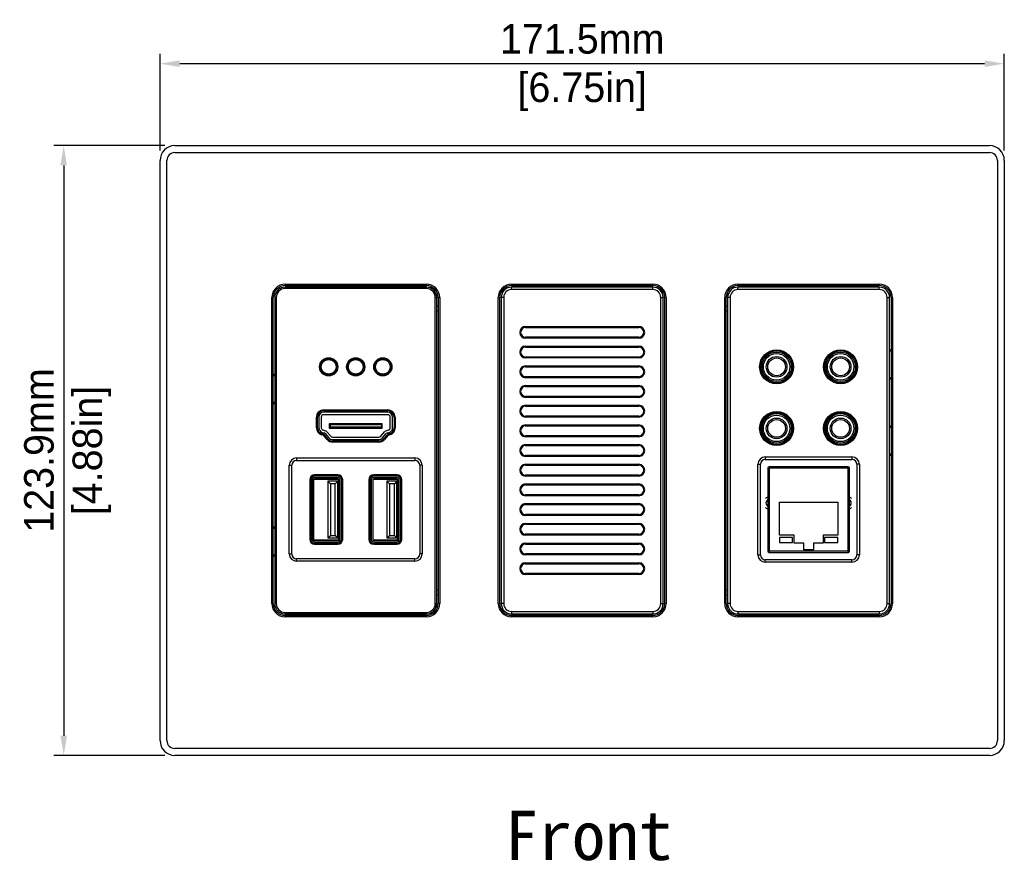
# Model space of a CAD drawing. Header units: millimetres. Extents: x 2497 to 3553, y 296 to 1027.
# Tile 4 of 9: x 2771 to 2971, y 560 to 731. Entities that reach past the tile are written whole.
import ezdxf

# ---------------------------------------------------------------- set-up
doc = ezdxf.new("R2010")
doc.units = ezdxf.units.MM
for name, color, linetype in [('IPD6000W-US-DXF_CONTINUOUS_LINE', 7, 'Continuous'), ('M0400TY00000DXF_CONTINUOUS_LINE', 7, 'Continuous'), ('标注', 7, 'Continuous')]:
    doc.layers.add(name, color=color, linetype=linetype)
doc.dimstyles.get("Standard").update_dxf_attribs({"dimscale": 2, "dimtxt": 3, "dimasz": 2, "dimexe": 1, "dimexo": 1, "dimgap": 1, "dimtad": 1, "dimtoh": 1, "dimdec": 1, "dimdsep": 46, "dimtxsty": 'Standard', "dimcen": 0, "dimclrd": 3, "dimclre": 3, "dimadec": 0, "dimazin": 0, "dimtp": 0.01, "dimtm": 0.01, "dimtfac": 1, "dimtdec": 1, "dimtofl": 0, "dimtmove": 0, "dimatfit": 3, "dimfxl": 1, "dimtfillclr": 256, "dimtolj": 1, "dimarcsym": 0})

# ---------------------------------------------------------------- blocks, each defined once
blk = doc.blocks.new('*D26')
at = {"layer": 'Defpoints', "color": 0}
for p in [(2971.39, 721.94), (2799.89, 702.28), (2971.39, 702.28)]:
    blk.add_point(p, dxfattribs=at)
at = {"layer": '标注', "color": 3, "lineweight": -2}
for p, q in [((2799.89, 704.28), (2799.89, 723.94)), ((2971.39, 704.28), (2971.39, 723.94)), ((2803.89, 721.94), (2967.39, 721.94))]:
    blk.add_line(p, q, dxfattribs=at)
at = {"layer": '标注', "color": 3}
for points in [[(2803.89, 722.61), (2803.89, 721.27), (2799.89, 721.94)], [(2967.39, 721.27), (2967.39, 722.61), (2971.39, 721.94)]]:
    blk.add_solid(points, dxfattribs=at)
at = {"layer": '标注', "color": 0, "char_height": 6, "attachment_point": 5}
for s, insert in [('\\A1;171.5mm', (2885.64, 726.94)), ('[6.75in]', (2885.64, 716.24))]:
    blk.add_mtext(s, dxfattribs=dict(at, insert=insert))
blk = doc.blocks.new('*D27')
at = {"layer": 'Defpoints', "color": 0}
for p in [(2802.89, 705.28), (2780.32, 581.38), (2802.89, 581.38)]:
    blk.add_point(p, dxfattribs=at)
at = {"layer": '标注', "color": 3, "lineweight": -2}
for p, q in [((2800.89, 705.28), (2778.32, 705.28)), ((2780.32, 701.28), (2780.32, 585.38)), ((2800.89, 581.38), (2778.32, 581.38))]:
    blk.add_line(p, q, dxfattribs=at)
at = {"layer": '标注', "color": 3}
for points in [[(2780.98, 701.28), (2779.65, 701.28), (2780.32, 705.28)], [(2779.65, 585.38), (2780.98, 585.38), (2780.32, 581.38)]]:
    blk.add_solid(points, dxfattribs=at)
at = {"layer": '标注', "color": 0, "char_height": 6, "attachment_point": 5, "rotation": 90}
for s, insert in [('\\A1;123.9mm', (2775.32, 643.33)), ('[4.88in]', (2786.02, 643.33))]:
    blk.add_mtext(s, dxfattribs=dict(at, insert=insert))

msp = doc.modelspace()

# ---------------------------------------------------------------- linework, layer by layer
at = {"layer": 'IPD6000W-US-DXF_CONTINUOUS_LINE', "color": 7, "linetype": 'Continuous'}
for p, q in [((2802.89, 705.28), (2968.39, 705.28)), ((2799.89, 584.38), (2799.89, 702.28)), ((2801.29, 584.38), (2801.29, 702.28)), ((2802.89, 703.88), (2968.39, 703.88)), ((2969.99, 702.28), (2969.99, 584.38)), ((2971.39, 702.28), (2971.39, 584.38)), ((2825.29, 677.13), (2825.29, 676.83)), ((2825.29, 677.13), (2853.99, 677.13)), ((2825.29, 676.83), (2853.99, 676.83)), ((2825.29, 676.23), (2825.29, 676.53)), ((2853.99, 676.53), (2825.29, 676.53)), ((2853.99, 676.23), (2825.29, 676.23)), ((2852.08, 676.53), (2852.25, 676.83)), ((2853.99, 677.13), (2853.99, 676.83)), ((2853.99, 676.23), (2853.99, 676.53)), ((2871.29, 677.13), (2871.29, 676.83)), ((2871.29, 677.13), (2899.99, 677.13)), ((2871.29, 676.83), (2899.99, 676.83)), ((2871.29, 676.03), (2871.29, 676.53)), ((2899.99, 676.53), (2871.29, 676.53)), ((2899.99, 677.13), (2899.99, 676.83)), ((2899.99, 676.03), (2899.99, 676.53)), ((2917.29, 677.13), (2917.29, 676.83)), ((2917.29, 677.13), (2945.99, 677.13)), ((2917.29, 676.83), (2945.99, 676.83)), ((2917.29, 676.03), (2917.29, 676.53)), ((2945.99, 676.53), (2917.29, 676.53)), ((2919.02, 676.83), (2919.19, 676.53)), ((2945.99, 677.13), (2945.99, 676.83)), ((2945.99, 676.03), (2945.99, 676.53)), ((2822.59, 612.23), (2822.59, 674.43)), ((2822.59, 674.43), (2822.89, 674.43)), ((2822.89, 612.23), (2822.89, 674.43)), ((2823.19, 674.43), (2823.19, 612.23)), ((2823.49, 674.43), (2823.19, 674.43)), ((2823.49, 674.43), (2823.49, 612.23)), ((2855.79, 612.23), (2855.79, 674.43)), ((2855.79, 674.43), (2856.09, 674.43)), ((2856.09, 612.23), (2856.09, 674.43)), ((2856.39, 674.43), (2856.39, 612.23)), ((2856.69, 674.43), (2856.39, 674.43)), ((2856.69, 674.43), (2856.69, 612.23)), ((2868.59, 612.23), (2868.59, 674.43)), ((2868.59, 674.43), (2868.89, 674.43)), ((2868.89, 612.23), (2868.89, 674.43)), ((2869.19, 674.43), (2869.19, 612.23)), ((2869.69, 674.43), (2869.19, 674.43)), ((2869.69, 674.43), (2869.69, 612.23)), ((2899.99, 676.03), (2871.29, 676.03)), ((2901.59, 612.23), (2901.59, 674.43)), ((2901.59, 674.43), (2902.09, 674.43)), ((2902.09, 612.23), (2902.09, 674.43)), ((2902.39, 674.43), (2902.39, 612.23)), ((2902.69, 674.43), (2902.39, 674.43)), ((2902.69, 674.43), (2902.69, 612.23)), ((2914.59, 612.23), (2914.59, 674.43)), ((2914.59, 674.43), (2914.89, 674.43)), ((2914.89, 612.23), (2914.89, 674.43)), ((2915.19, 674.43), (2915.19, 612.23)), ((2915.69, 674.43), (2915.19, 674.43)), ((2915.69, 674.43), (2915.69, 612.23)), ((2945.99, 676.03), (2917.29, 676.03)), ((2947.59, 674.43), (2948.09, 674.43)), ((2947.59, 612.23), (2947.59, 674.43)), ((2948.09, 612.23), (2948.09, 674.43)), ((2948.69, 674.43), (2948.39, 674.43)), ((2948.39, 674.43), (2948.39, 612.23)), ((2948.69, 674.43), (2948.69, 612.23)), ((2856.39, 671.65), (2856.09, 671.65)), ((2915.19, 671.65), (2914.89, 671.65)), ((2874.14, 668.53), (2874.14, 668.33)), ((2874.14, 668.53), (2897.14, 668.53)), ((2874.14, 668.33), (2897.14, 668.33)), ((2897.14, 668.53), (2897.14, 668.33)), ((2874.14, 666.13), (2874.14, 666.33)), ((2897.14, 666.33), (2874.14, 666.33)), ((2897.14, 666.13), (2874.14, 666.13)), ((2897.14, 666.13), (2897.14, 666.33)), ((2874.14, 664.53), (2874.14, 664.33)), ((2874.14, 664.53), (2897.14, 664.53)), ((2874.14, 664.33), (2897.14, 664.33)), ((2897.14, 664.53), (2897.14, 664.33)), ((2874.14, 662.13), (2874.14, 662.33)), ((2897.14, 662.33), (2874.14, 662.33)), ((2897.14, 662.13), (2874.14, 662.13)), ((2897.14, 662.13), (2897.14, 662.33)), ((2948.09, 663.83), (2948.39, 663.83)), ((2874.14, 660.53), (2874.14, 660.33)), ((2874.14, 660.53), (2897.14, 660.53)), ((2874.14, 660.33), (2897.14, 660.33)), ((2897.14, 660.53), (2897.14, 660.33)), ((2922.14, 661.57), (2922.14, 659.08)), ((2928.14, 659.08), (2928.14, 661.57)), ((2935.14, 661.57), (2935.14, 659.08)), ((2941.14, 659.08), (2941.14, 661.57)), ((2822.89, 658.83), (2823.19, 658.83)), ((2833.45, 658.83), (2834.82, 658.83)), ((2838.95, 658.83), (2840.32, 658.83)), ((2844.45, 658.83), (2845.82, 658.83)), ((2874.14, 658.13), (2874.14, 658.33)), ((2897.14, 658.33), (2874.14, 658.33)), ((2897.14, 658.13), (2874.14, 658.13)), ((2897.14, 658.13), (2897.14, 658.33)), ((2874.14, 656.53), (2874.14, 656.33)), ((2874.14, 656.53), (2897.14, 656.53)), ((2874.14, 656.33), (2897.14, 656.33)), ((2897.14, 656.53), (2897.14, 656.33)), ((2948.39, 657.83), (2948.09, 657.83)), ((2874.14, 654.13), (2874.14, 654.33)), ((2897.14, 654.33), (2874.14, 654.33)), ((2897.14, 654.13), (2874.14, 654.13)), ((2897.14, 654.13), (2897.14, 654.33)), ((2823.19, 652.83), (2822.89, 652.83)), ((2874.14, 652.53), (2874.14, 652.33)), ((2874.14, 652.53), (2897.14, 652.53)), ((2874.14, 652.33), (2897.14, 652.33)), ((2897.14, 652.53), (2897.14, 652.33)), ((2831.64, 647.97), (2831.64, 650.1)), ((2831.64, 650.1), (2831.84, 650.1)), ((2831.84, 647.97), (2831.84, 650.1)), ((2832.14, 650.1), (2832.14, 647.97)), ((2832.64, 650.1), (2832.64, 647.97)), ((2833.14, 651.6), (2833.14, 651.4)), ((2833.14, 651.6), (2846.14, 651.6)), ((2833.14, 651.4), (2846.14, 651.4)), ((2846.14, 651.1), (2833.14, 651.1)), ((2846.14, 650.6), (2833.14, 650.6)), ((2846.14, 651.6), (2846.14, 651.4)), ((2846.64, 647.97), (2846.64, 650.1)), ((2847.14, 647.97), (2847.14, 650.1)), ((2847.44, 650.1), (2847.44, 647.97)), ((2847.64, 650.1), (2847.44, 650.1)), ((2847.64, 650.1), (2847.64, 647.97)), ((2874.14, 650.13), (2874.14, 650.33)), ((2897.14, 650.33), (2874.14, 650.33)), ((2897.14, 650.13), (2874.14, 650.13)), ((2897.14, 650.13), (2897.14, 650.33)), ((2834.24, 648.77), (2834.24, 647.87)), ((2834.44, 648.57), (2834.24, 648.77)), ((2845.04, 648.77), (2834.24, 648.77)), ((2834.44, 648.07), (2834.24, 647.87)), ((2834.44, 648.57), (2834.44, 648.07)), ((2844.84, 648.57), (2834.44, 648.57)), ((2844.84, 648.07), (2834.44, 648.07)), ((2844.84, 648.57), (2845.04, 648.77)), ((2844.84, 648.57), (2844.84, 648.07)), ((2844.84, 648.07), (2845.04, 647.87)), ((2845.04, 647.87), (2845.04, 648.77)), ((2874.14, 648.53), (2874.14, 648.33)), ((2874.14, 648.53), (2897.14, 648.53)), ((2874.14, 648.33), (2897.14, 648.33)), ((2897.14, 648.53), (2897.14, 648.33)), ((2922.14, 649.07), (2922.14, 646.58)), ((2928.14, 646.58), (2928.14, 649.07)), ((2935.14, 649.07), (2935.14, 646.58)), ((2941.14, 646.58), (2941.14, 649.07)), ((2948.09, 648.33), (2948.39, 648.33)), ((2831.64, 647.97), (2831.84, 647.97)), ((2832.7, 646.54), (2832.76, 646.73)), ((2833.07, 646.43), (2832.7, 646.54)), ((2833.12, 646.62), (2832.76, 646.73)), ((2832.84, 647.02), (2833.21, 646.91)), ((2832.99, 647.5), (2833.49, 647.34)), ((2833.07, 646.43), (2833.12, 646.62)), ((2833.07, 646.43), (2833.22, 646.56)), ((2833.81, 645.57), (2833.07, 646.43)), ((2833.96, 645.7), (2833.22, 646.56)), ((2833.44, 646.76), (2834.19, 645.9)), ((2833.73, 647.19), (2834.57, 646.23)), ((2834.24, 647.87), (2845.04, 647.87)), ((2834.94, 646.05), (2844.33, 646.05)), ((2844.71, 646.23), (2845.55, 647.19)), ((2845.09, 645.9), (2845.83, 646.76)), ((2846.06, 646.56), (2845.31, 645.7)), ((2846.21, 646.43), (2845.46, 645.57)), ((2845.78, 647.34), (2846.28, 647.5)), ((2846.06, 646.91), (2846.43, 647.02)), ((2846.21, 646.43), (2846.06, 646.56)), ((2846.52, 646.73), (2846.15, 646.62)), ((2846.21, 646.43), (2846.15, 646.62)), ((2846.58, 646.54), (2846.21, 646.43)), ((2846.58, 646.54), (2846.52, 646.73)), ((2847.64, 647.97), (2847.44, 647.97)), ((2874.14, 646.13), (2874.14, 646.33)), ((2897.14, 646.33), (2874.14, 646.33)), ((2897.14, 646.13), (2874.14, 646.13)), ((2897.14, 646.13), (2897.14, 646.33)), ((2833.81, 645.57), (2833.96, 645.7)), ((2834.94, 645.55), (2844.33, 645.55)), ((2834.94, 645.05), (2834.94, 645.25)), ((2844.33, 645.25), (2834.94, 645.25)), ((2844.33, 645.05), (2834.94, 645.05)), ((2844.33, 645.05), (2844.33, 645.25)), ((2845.46, 645.57), (2845.31, 645.7)), ((2874.14, 644.53), (2874.14, 644.33)), ((2874.14, 644.53), (2897.14, 644.53)), ((2874.14, 644.33), (2897.14, 644.33)), ((2897.14, 644.53), (2897.14, 644.33)), ((2874.14, 642.13), (2874.14, 642.33)), ((2897.14, 642.33), (2874.14, 642.33)), ((2897.14, 642.13), (2874.14, 642.13)), ((2897.14, 642.13), (2897.14, 642.33)), ((2922.84, 642.03), (2940.44, 642.03)), ((2922.84, 642.03), (2922.84, 641.53)), ((2940.44, 642.03), (2940.44, 641.53)), ((2948.39, 642.33), (2948.09, 642.33)), ((2826.14, 622.33), (2826.14, 640.33)), ((2826.14, 640.33), (2826.64, 640.33)), ((2826.64, 622.33), (2826.64, 640.33)), ((2827.64, 641.83), (2827.64, 641.33)), ((2827.64, 641.83), (2851.64, 641.83)), ((2827.64, 641.33), (2851.64, 641.33)), ((2851.64, 641.83), (2851.64, 641.33)), ((2852.64, 640.33), (2852.64, 622.33)), ((2853.14, 640.33), (2852.64, 640.33)), ((2853.14, 640.33), (2853.14, 622.33)), ((2874.14, 640.53), (2874.14, 640.33)), ((2874.14, 640.53), (2897.14, 640.53)), ((2874.14, 640.33), (2897.14, 640.33)), ((2897.14, 640.53), (2897.14, 640.33)), ((2921.34, 640.53), (2921.84, 640.53)), ((2921.34, 622.13), (2921.34, 640.53)), ((2921.84, 622.13), (2921.84, 640.53)), ((2922.84, 641.53), (2940.44, 641.53)), ((2939.64, 640.03), (2923.64, 640.03)), ((2941.94, 640.53), (2941.44, 640.53)), ((2941.44, 640.53), (2941.44, 622.13)), ((2941.94, 640.53), (2941.94, 622.13)), ((2831.29, 638.18), (2831.29, 638.38)), ((2835.99, 638.38), (2831.29, 638.38)), ((2835.99, 638.18), (2831.29, 638.18)), ((2835.99, 638.18), (2835.99, 638.38)), ((2843.29, 638.18), (2843.29, 638.38)), ((2847.99, 638.38), (2843.29, 638.38)), ((2847.99, 638.18), (2843.29, 638.18)), ((2847.99, 638.18), (2847.99, 638.38)), ((2874.14, 638.13), (2874.14, 638.33)), ((2897.14, 638.33), (2874.14, 638.33)), ((2897.14, 638.13), (2874.14, 638.13)), ((2897.14, 638.13), (2897.14, 638.33)), ((2923.34, 639.73), (2923.34, 622.93)), ((2939.64, 639.73), (2923.64, 639.73)), ((2923.64, 639.73), (2923.64, 622.93)), ((2939.64, 622.93), (2939.64, 639.73)), ((2939.94, 622.93), (2939.94, 639.73)), ((2830.29, 637.38), (2830.29, 625.28)), ((2830.49, 637.38), (2830.29, 637.38)), ((2830.49, 637.38), (2830.49, 625.28)), ((2830.79, 637.38), (2830.79, 625.28)), ((2831.09, 637.38), (2831.09, 625.28)), ((2831.15, 637.53), (2836.12, 637.53)), ((2835.99, 637.88), (2831.29, 637.88)), ((2835.99, 637.58), (2831.29, 637.58)), ((2833.99, 637.08), (2833.99, 625.58)), ((2833.99, 637.08), (2834.49, 636.58)), ((2835.99, 637.08), (2833.99, 637.08)), ((2834.49, 636.58), (2834.49, 626.08)), ((2835.49, 636.58), (2834.49, 636.58)), ((2835.99, 637.08), (2835.49, 636.58)), ((2835.49, 626.08), (2835.49, 636.58)), ((2835.99, 625.58), (2835.99, 637.08)), ((2836.19, 625.28), (2836.19, 637.38)), ((2836.49, 625.28), (2836.49, 637.38)), ((2836.79, 625.28), (2836.79, 637.38)), ((2836.79, 637.38), (2836.99, 637.38)), ((2836.99, 625.28), (2836.99, 637.38)), ((2842.29, 637.38), (2842.29, 625.28)), ((2842.49, 637.38), (2842.29, 637.38)), ((2842.49, 637.38), (2842.49, 625.28)), ((2842.79, 637.38), (2842.79, 625.28)), ((2843.09, 637.38), (2843.09, 625.28)), ((2843.15, 637.53), (2848.12, 637.53)), ((2847.99, 637.88), (2843.29, 637.88)), ((2847.99, 637.58), (2843.29, 637.58)), ((2845.99, 637.08), (2845.99, 625.58)), ((2845.99, 637.08), (2846.49, 636.58)), ((2847.99, 637.08), (2845.99, 637.08)), ((2846.49, 636.58), (2846.49, 626.08)), ((2847.49, 636.58), (2846.49, 636.58)), ((2847.99, 637.08), (2847.49, 636.58)), ((2847.49, 626.08), (2847.49, 636.58)), ((2847.99, 625.58), (2847.99, 637.08)), ((2848.19, 625.28), (2848.19, 637.38)), ((2848.49, 625.28), (2848.49, 637.38)), ((2848.79, 625.28), (2848.79, 637.38)), ((2848.79, 637.38), (2848.99, 637.38)), ((2848.99, 625.28), (2848.99, 637.38)), ((2874.14, 636.53), (2874.14, 636.33)), ((2874.14, 636.53), (2897.14, 636.53)), ((2874.14, 636.33), (2897.14, 636.33)), ((2897.14, 636.53), (2897.14, 636.33)), ((2874.14, 634.13), (2874.14, 634.33)), ((2897.14, 634.33), (2874.14, 634.33)), ((2897.14, 634.13), (2874.14, 634.13)), ((2897.14, 634.13), (2897.14, 634.33)), ((2874.14, 632.53), (2874.14, 632.33)), ((2874.14, 632.53), (2897.14, 632.53)), ((2874.14, 632.33), (2897.14, 632.33)), ((2897.14, 632.53), (2897.14, 632.33)), ((2925.69, 632.83), (2937.59, 632.83)), ((2925.69, 626.13), (2925.69, 632.83)), ((2937.59, 632.83), (2937.59, 626.13)), ((2874.14, 630.13), (2874.14, 630.33)), ((2897.14, 630.33), (2874.14, 630.33)), ((2897.14, 630.13), (2874.14, 630.13)), ((2897.14, 630.13), (2897.14, 630.33)), ((2874.14, 628.53), (2897.14, 628.53)), ((2874.14, 628.53), (2874.14, 628.33)), ((2874.14, 628.33), (2897.14, 628.33)), ((2897.14, 628.53), (2897.14, 628.33)), ((2822.89, 627.83), (2823.19, 627.83)), ((2833.99, 625.58), (2834.49, 626.08)), ((2834.49, 626.08), (2835.49, 626.08)), ((2835.99, 625.58), (2835.49, 626.08)), ((2845.99, 625.58), (2846.49, 626.08)), ((2846.49, 626.08), (2847.49, 626.08)), ((2847.99, 625.58), (2847.49, 626.08)), ((2897.14, 626.33), (2874.14, 626.33)), ((2874.14, 626.13), (2874.14, 626.33)), ((2897.14, 626.13), (2874.14, 626.13)), ((2897.14, 626.13), (2897.14, 626.33)), ((2928.69, 626.13), (2925.69, 626.13)), ((2928.69, 624.53), (2928.69, 626.13)), ((2937.59, 626.13), (2934.59, 626.13)), ((2934.59, 626.13), (2934.59, 624.53)), ((2830.49, 625.28), (2830.29, 625.28)), ((2836.12, 625.13), (2831.15, 625.13)), ((2831.29, 625.08), (2835.99, 625.08)), ((2831.29, 624.78), (2835.99, 624.78)), ((2831.29, 624.48), (2831.29, 624.28)), ((2831.29, 624.48), (2835.99, 624.48)), ((2831.29, 624.28), (2835.99, 624.28)), ((2833.99, 625.58), (2835.99, 625.58)), ((2835.99, 624.48), (2835.99, 624.28)), ((2836.79, 625.28), (2836.99, 625.28)), ((2842.49, 625.28), (2842.29, 625.28)), ((2848.12, 625.13), (2843.15, 625.13)), ((2843.29, 625.08), (2847.99, 625.08)), ((2843.29, 624.78), (2847.99, 624.78)), ((2843.29, 624.48), (2843.29, 624.28)), ((2843.29, 624.48), (2847.99, 624.48)), ((2843.29, 624.28), (2847.99, 624.28)), ((2845.99, 625.58), (2847.99, 625.58)), ((2847.99, 624.48), (2847.99, 624.28)), ((2848.79, 625.28), (2848.99, 625.28)), ((2874.14, 624.53), (2897.14, 624.53)), ((2874.14, 624.53), (2874.14, 624.33)), ((2874.14, 624.33), (2897.14, 624.33)), ((2897.14, 624.53), (2897.14, 624.33)), ((2928.39, 625.66), (2925.69, 625.66)), ((2925.69, 625.66), (2925.69, 624.66)), ((2925.69, 624.66), (2928.39, 624.66)), ((2928.39, 624.66), (2928.39, 625.66)), ((2930.65, 624.53), (2928.69, 624.53)), ((2930.65, 623.13), (2930.65, 624.53)), ((2934.59, 624.53), (2932.62, 624.53)), ((2932.62, 624.53), (2932.62, 623.13)), ((2937.59, 625.66), (2934.89, 625.66)), ((2934.89, 625.66), (2934.89, 624.66)), ((2934.89, 624.66), (2937.59, 624.66)), ((2937.59, 624.66), (2937.59, 625.66)), ((2826.14, 622.33), (2826.64, 622.33)), ((2853.14, 622.33), (2852.64, 622.33)), ((2897.14, 622.33), (2874.14, 622.33)), ((2874.14, 622.13), (2874.14, 622.33)), ((2897.14, 622.13), (2874.14, 622.13)), ((2897.14, 622.13), (2897.14, 622.33)), ((2921.34, 622.13), (2921.84, 622.13)), ((2923.64, 622.93), (2939.64, 622.93)), ((2923.64, 622.63), (2939.64, 622.63)), ((2932.62, 623.13), (2930.65, 623.13)), ((2941.94, 622.13), (2941.44, 622.13)), ((2823.19, 621.83), (2822.89, 621.83)), ((2827.64, 620.83), (2827.64, 621.33)), ((2851.64, 621.33), (2827.64, 621.33)), ((2851.64, 620.83), (2827.64, 620.83)), ((2851.64, 620.83), (2851.64, 621.33)), ((2874.14, 620.53), (2897.14, 620.53)), ((2874.14, 620.53), (2874.14, 620.33)), ((2874.14, 620.33), (2897.14, 620.33)), ((2897.14, 620.53), (2897.14, 620.33)), ((2940.44, 621.13), (2922.84, 621.13)), ((2922.84, 620.63), (2922.84, 621.13)), ((2940.44, 620.63), (2922.84, 620.63)), ((2940.44, 620.63), (2940.44, 621.13)), ((2897.14, 618.33), (2874.14, 618.33)), ((2874.14, 618.13), (2874.14, 618.33)), ((2897.14, 618.13), (2874.14, 618.13)), ((2897.14, 618.13), (2897.14, 618.33)), ((2856.09, 615.01), (2856.39, 615.01)), ((2914.89, 615.01), (2915.19, 615.01)), ((2822.59, 612.23), (2822.89, 612.23)), ((2823.49, 612.23), (2823.19, 612.23)), ((2855.79, 612.23), (2856.09, 612.23)), ((2856.69, 612.23), (2856.39, 612.23)), ((2868.59, 612.23), (2868.89, 612.23)), ((2869.69, 612.23), (2869.19, 612.23)), ((2901.59, 612.23), (2902.09, 612.23)), ((2902.69, 612.23), (2902.39, 612.23)), ((2914.59, 612.23), (2914.89, 612.23)), ((2915.69, 612.23), (2915.19, 612.23)), ((2947.59, 612.23), (2948.09, 612.23)), ((2948.69, 612.23), (2948.39, 612.23)), ((2825.29, 610.43), (2825.29, 610.13)), ((2825.29, 610.43), (2853.99, 610.43)), ((2825.29, 610.13), (2853.99, 610.13)), ((2852.25, 609.83), (2852.08, 610.13)), ((2853.99, 610.43), (2853.99, 610.13)), ((2871.29, 610.63), (2899.99, 610.63)), ((2871.29, 610.63), (2871.29, 610.13)), ((2871.29, 610.13), (2899.99, 610.13)), ((2899.99, 610.63), (2899.99, 610.13)), ((2917.29, 610.63), (2945.99, 610.63)), ((2917.29, 610.63), (2917.29, 610.13)), ((2917.29, 610.13), (2945.99, 610.13)), ((2919.19, 610.13), (2919.02, 609.83)), ((2945.99, 610.63), (2945.99, 610.13)), ((2825.29, 609.53), (2825.29, 609.83)), ((2853.99, 609.83), (2825.29, 609.83)), ((2853.99, 609.53), (2825.29, 609.53)), ((2853.99, 609.53), (2853.99, 609.83)), ((2899.99, 609.83), (2871.29, 609.83)), ((2871.29, 609.53), (2871.29, 609.83)), ((2899.99, 609.53), (2871.29, 609.53)), ((2899.99, 609.53), (2899.99, 609.83)), ((2945.99, 609.83), (2917.29, 609.83)), ((2917.29, 609.53), (2917.29, 609.83)), ((2945.99, 609.53), (2917.29, 609.53)), ((2945.99, 609.53), (2945.99, 609.83)), ((2968.39, 582.78), (2802.89, 582.78)), ((2968.39, 581.38), (2802.89, 581.38))]:
    msp.add_line(p, q, dxfattribs=at)
at = {"layer": 'IPD6000W-US-DXF_CONTINUOUS_LINE', "color": 7, "linetype": 'Continuous', "const_width": 0.0754}
for points in [[(2927.79, 640.03, 0.155396), (2927.9, 640.03)], [(2933.51, 640.03, 0.155386), (2933.61, 640.03)]]:
    msp.add_lwpolyline(points, format="xyb", dxfattribs=at)
at = {"layer": 'IPD6000W-US-DXF_CONTINUOUS_LINE', "color": 7, "linetype": 'Continuous', "const_width": 0.0302}
for points in [[(2923.51, 632.67), (2923.64, 632.67)], [(2923.51, 632.67), (2923.64, 632.67)], [(2939.64, 632.67), (2939.77, 632.67)], [(2939.64, 632.67), (2939.77, 632.67)]]:
    msp.add_lwpolyline(points, dxfattribs=at)
at = {"layer": 'IPD6000W-US-DXF_CONTINUOUS_LINE', "color": 7, "linetype": 'Continuous'}
for centre, radius in [((2834.14, 660.33), 1.85), ((2839.64, 660.33), 1.85), ((2845.14, 660.33), 1.85), ((2925.14, 660.33), 3.45), ((2925.14, 660.33), 3.25), ((2925.14, 660.33), 3), ((2925.14, 660.33), 2.7), ((2925.14, 660.33), 2.1), ((2925.14, 660.33), 1.8), ((2938.14, 660.33), 3.45), ((2938.14, 660.33), 3.25), ((2938.14, 660.33), 3), ((2938.14, 660.33), 2.7), ((2938.14, 660.33), 2.1), ((2938.14, 660.33), 1.8), ((2834.14, 660.33), 1.65), ((2834.14, 660.33), 1.5), ((2839.64, 660.33), 1.65), ((2839.64, 660.33), 1.5), ((2845.14, 660.33), 1.65), ((2845.14, 660.33), 1.5), ((2925.14, 647.83), 3.45), ((2925.14, 647.83), 3.25), ((2925.14, 647.83), 3), ((2925.14, 647.83), 2.7), ((2938.14, 647.83), 3.45), ((2938.14, 647.83), 3.25), ((2938.14, 647.83), 3), ((2938.14, 647.83), 2.7), ((2925.14, 647.83), 2.1), ((2925.14, 647.83), 1.8), ((2938.14, 647.83), 2.1), ((2938.14, 647.83), 1.8)]:
    msp.add_circle(centre, radius, dxfattribs=at)
for centre, radius, start, end in [((2802.89, 702.28), 3, 90, 180), ((2968.39, 702.28), 3, 0, 90), ((2802.89, 702.28), 1.6, 90, 180), ((2968.39, 702.28), 1.6, 0, 90), ((2825.29, 674.43), 2.7, 90, 180), ((2825.29, 674.43), 2.4, 90, 180), ((2825.29, 674.43), 2.1, 90, 180), ((2825.29, 674.43), 1.8, 90, 180), ((2855.64, 675.33), 2.7, 146.2308, 153.5911), ((2853.99, 674.43), 2.7, 0, 90), ((2853.99, 674.43), 2.4, 0, 90), ((2853.99, 674.43), 2.1, 0, 90), ((2853.99, 674.43), 1.8, 0, 90), ((2871.29, 674.43), 2.7, 90, 180), ((2871.29, 674.43), 2.4, 90, 180), ((2871.29, 674.43), 2.1, 90, 180), ((2899.99, 674.43), 2.7, 0, 90), ((2899.99, 674.43), 2.4, 0, 90), ((2899.99, 674.43), 2.1, 360, 90), ((2917.29, 674.43), 2.7, 90, 180), ((2917.29, 674.43), 2.4, 90, 180), ((2917.29, 674.43), 2.1, 90, 180), ((2915.64, 675.33), 2.7, 26.4089, 33.7692), ((2945.99, 674.43), 2.7, 0, 90), ((2945.99, 674.43), 2.4, 0, 90), ((2945.99, 674.43), 2.1, 0, 90), ((2871.29, 674.43), 1.6, 90, 180), ((2899.99, 674.43), 1.6, 0, 90), ((2917.29, 674.43), 1.6, 90, 180), ((2945.99, 674.43), 1.6, 0, 90), ((2855.64, 675.33), 2.7, 279.5934, 286.1485), ((2915.64, 675.33), 2.7, 253.8515, 260.4066), ((2874.14, 667.33), 1.2, 90, 270), ((2874.14, 667.33), 1, 90, 270), ((2897.14, 667.33), 1.2, 270, 90), ((2897.14, 667.33), 1, 270, 90), ((2874.14, 663.33), 1.2, 90, 270), ((2874.14, 663.33), 1, 90, 270), ((2897.14, 663.33), 1.2, 270, 90), ((2897.14, 663.33), 1, 270, 90), ((2948.64, 660.83), 2.7, 95.3313, 101.7557), ((2874.14, 659.33), 1.2, 90, 270), ((2874.14, 659.33), 1, 90, 270), ((2897.14, 659.33), 1.2, 270, 90), ((2897.14, 659.33), 1, 270, 90), ((2822.64, 655.83), 2.7, 78.2443, 84.6687), ((2834.14, 659.06), 0.25, 246.9261, 293.0739), ((2839.64, 659.06), 0.25, 246.9261, 293.0739), ((2845.14, 659.06), 0.25, 246.9261, 293.0739), ((2948.64, 660.83), 2.7, 258.2443, 264.6687), ((2874.14, 655.33), 1.2, 90, 270), ((2874.14, 655.33), 1, 90, 270), ((2897.14, 655.33), 1.2, 270, 90), ((2897.14, 655.33), 1, 270, 90), ((2822.64, 655.83), 2.7, 275.3313, 281.7557), ((2874.14, 651.33), 1.2, 90, 270), ((2874.14, 651.33), 1, 90, 270), ((2897.14, 651.33), 1.2, 270, 90), ((2897.14, 651.33), 1, 270, 90), ((2833.14, 650.1), 1.5, 90, 180), ((2833.14, 650.1), 1.3, 90, 180), ((2833.14, 650.1), 1, 90, 180), ((2833.14, 650.1), 0.5, 90, 180), ((2846.14, 650.1), 1.5, 0, 90), ((2846.14, 650.1), 1.3, 0, 90), ((2846.14, 650.1), 1, 0, 90), ((2846.14, 650.1), 0.5, 0, 90), ((2874.14, 647.33), 1.2, 90, 270), ((2874.14, 647.33), 1, 90, 270), ((2897.14, 647.33), 1.2, 270, 90), ((2897.14, 647.33), 1, 270, 90), ((2833.14, 647.97), 1.5, 180, 253), ((2833.14, 647.97), 1.3, 180, 253), ((2833.14, 647.97), 1, 180, 253), ((2833.14, 647.97), 0.5, 180, 253), ((2833.07, 646.43), 0.2, 41, 73), ((2833.07, 646.43), 0.5, 41, 73), ((2833.35, 646.86), 0.5, 41, 73), ((2834.94, 646.55), 0.5, 221, 270), ((2844.33, 646.55), 0.5, 270, 319), ((2845.93, 646.86), 0.5, 107, 139), ((2846.21, 646.43), 0.5, 107, 139), ((2846.21, 646.43), 0.2, 107, 139), ((2846.14, 647.97), 0.5, 287, 0), ((2846.14, 647.97), 1, 287, 0), ((2846.14, 647.97), 1.3, 287, 0), ((2846.14, 647.97), 1.5, 287, 0), ((2948.64, 645.33), 2.7, 95.3313, 101.7557), ((2834.94, 646.55), 1.5, 221, 270), ((2834.94, 646.55), 1.3, 221, 270), ((2834.94, 646.55), 1, 221, 270), ((2844.33, 646.55), 1, 270, 319), ((2844.33, 646.55), 1.3, 270, 319), ((2844.33, 646.55), 1.5, 270, 319), ((2874.14, 643.33), 1.2, 90, 270), ((2874.14, 643.33), 1, 90, 270), ((2897.14, 643.33), 1.2, 270, 90), ((2897.14, 643.33), 1, 270, 90), ((2922.84, 640.53), 1.5, 90, 180), ((2940.44, 640.53), 1.5, 0, 90), ((2948.64, 645.33), 2.7, 258.2443, 264.6687), ((2827.64, 640.33), 1.5, 90, 180), ((2827.64, 640.33), 1, 90, 180), ((2851.64, 640.33), 1.5, 0, 90), ((2851.64, 640.33), 1, 0, 90), ((2874.14, 639.33), 1.2, 90, 270), ((2874.14, 639.33), 1, 90, 270), ((2897.14, 639.33), 1.2, 270, 90), ((2897.14, 639.33), 1, 270, 90), ((2922.84, 640.53), 1, 90, 180), ((2923.64, 639.73), 0.3, 90, 180), ((2939.64, 639.73), 0.3, 0, 90), ((2940.44, 640.53), 1, 0, 90), ((2831.29, 637.38), 1, 90, 180), ((2831.29, 637.38), 0.8, 90, 180), ((2835.99, 637.38), 1, 0, 90), ((2835.99, 637.38), 0.8, 0, 90), ((2843.29, 637.38), 1, 90, 180), ((2843.29, 637.38), 0.8, 90, 180), ((2847.99, 637.38), 1, 0, 90), ((2847.99, 637.38), 0.8, 0, 90), ((2923.64, 639.63), 0.0635, 90, 270), ((2923.64, 639.63), 0.0635, 90.0033, 269.9967), ((2939.64, 639.63), 0.0635, 270, 90), ((2939.64, 639.63), 0.0635, 269.9967, 90.0033), ((2831.29, 637.38), 0.5, 90, 180), ((2831.29, 637.38), 0.2, 90, 180), ((2835.99, 637.38), 0.5, 0, 90), ((2835.99, 637.38), 0.2, 0, 90), ((2843.29, 637.38), 0.5, 90, 180), ((2843.29, 637.38), 0.2, 90, 180), ((2847.99, 637.38), 0.5, 0, 90), ((2847.99, 637.38), 0.2, 0, 90), ((2874.14, 635.33), 1.2, 90, 270), ((2874.14, 635.33), 1, 90, 270), ((2897.14, 635.33), 1.2, 270, 90), ((2897.14, 635.33), 1, 270, 90), ((2874.14, 631.33), 1.2, 90, 270), ((2874.14, 631.33), 1, 90, 270), ((2897.14, 631.33), 1.2, 270, 90), ((2897.14, 631.33), 1, 270, 90), ((2923.76, 632.67), 1.25, 101.5386, 132.8491), ((2923.76, 632.67), 1.25, 101.5389, 132.8495), ((2923.76, 632.67), 0.785, 108.5715, 251.4285), ((2923.76, 632.67), 0.785, 108.5719, 251.4281), ((2939.51, 632.67), 1.25, 47.1509, 78.4614), ((2939.51, 632.67), 1.25, 47.1513, 78.4617), ((2939.51, 632.67), 0.785, 288.5731, 71.4269), ((2939.51, 632.67), 0.785, 288.5727, 71.4273), ((2923.76, 632.67), 1.25, 227.1506, 258.463), ((2923.76, 632.67), 1.25, 227.1502, 258.4627), ((2939.51, 632.67), 1.25, 281.537, 312.8494), ((2939.51, 632.67), 1.25, 281.5367, 312.849), ((2874.14, 627.33), 1.2, 90, 270), ((2874.14, 627.33), 1, 90, 270), ((2897.14, 627.33), 1.2, 270, 90), ((2897.14, 627.33), 1, 270, 90), ((2822.64, 624.83), 2.7, 78.2443, 84.6687), ((2831.29, 625.28), 1, 180, 270), ((2831.29, 625.28), 0.8, 180, 270), ((2831.29, 625.28), 0.5, 180, 270), ((2831.29, 625.28), 0.2, 180, 270), ((2835.99, 625.28), 1, 270, 0), ((2835.99, 625.28), 0.8, 270, 0), ((2835.99, 625.28), 0.5, 270, 0), ((2835.99, 625.28), 0.2, 270, 0), ((2843.29, 625.28), 1, 180, 270), ((2843.29, 625.28), 0.8, 180, 270), ((2843.29, 625.28), 0.5, 180, 270), ((2843.29, 625.28), 0.2, 180, 270), ((2847.99, 625.28), 1, 270, 0), ((2847.99, 625.28), 0.8, 270, 0), ((2847.99, 625.28), 0.5, 270, 0), ((2847.99, 625.28), 0.2, 270, 0), ((2874.14, 623.33), 1.2, 90, 270), ((2874.14, 623.33), 1, 90, 270), ((2897.14, 623.33), 1.2, 270, 90), ((2897.14, 623.33), 1, 270, 90), ((2822.64, 624.83), 2.7, 275.3313, 281.7557), ((2827.64, 622.33), 1.5, 180, 270), ((2827.64, 622.33), 1, 180, 270), ((2851.64, 622.33), 1.5, 270, 0), ((2851.64, 622.33), 1, 270, 0), ((2922.84, 622.13), 1.5, 180, 270), ((2922.84, 622.13), 1, 180, 270), ((2923.64, 622.93), 0.3, 180, 270), ((2923.64, 622.93), 0.0635, 90, 0.9626), ((2923.64, 622.93), 0.0635, 90.0086, 0.9626), ((2939.64, 622.93), 0.0635, 180, 90), ((2939.64, 622.93), 0.0635, 180, 90.0086), ((2939.64, 622.93), 0.3, 270, 0), ((2940.44, 622.13), 1.5, 270, 0), ((2940.44, 622.13), 1, 270, 0), ((2874.14, 619.33), 1.2, 90, 270), ((2874.14, 619.33), 1, 90, 270), ((2897.14, 619.33), 1.2, 270, 90), ((2897.14, 619.33), 1, 270, 90), ((2825.29, 612.23), 2.7, 180, 270), ((2825.29, 612.23), 2.4, 180, 270), ((2825.29, 612.23), 2.1, 180, 270), ((2825.29, 612.23), 1.8, 180, 270), ((2853.99, 612.23), 2.7, 270, 0), ((2853.99, 612.23), 2.4, 270, 0), ((2853.99, 612.23), 2.1, 270, 0), ((2853.99, 612.23), 1.8, 270, 0), ((2855.64, 611.33), 2.7, 73.8515, 80.4066), ((2871.29, 612.23), 2.7, 180, 270), ((2871.29, 612.23), 2.4, 180, 270), ((2871.29, 612.23), 2.1, 180, 270), ((2871.29, 612.23), 1.6, 180, 270), ((2899.99, 612.23), 2.7, 270, 0), ((2899.99, 612.23), 2.4, 270, 0), ((2899.99, 612.23), 2.1, 270, 0), ((2899.99, 612.23), 1.6, 270, 0), ((2917.29, 612.23), 2.7, 180, 270), ((2915.64, 611.33), 2.7, 99.5934, 106.1485), ((2917.29, 612.23), 2.4, 180, 270), ((2917.29, 612.23), 2.1, 180, 270), ((2917.29, 612.23), 1.6, 180, 270), ((2945.99, 612.23), 2.7, 270, 0), ((2945.99, 612.23), 2.4, 270, 0), ((2945.99, 612.23), 2.1, 270, 0), ((2945.99, 612.23), 1.6, 270, 0), ((2855.64, 611.33), 2.7, 206.4089, 213.7692), ((2915.64, 611.33), 2.7, 326.2308, 333.5911), ((2802.89, 584.38), 3, 180, 270), ((2802.89, 584.38), 1.6, 180, 270), ((2968.39, 584.38), 3, 270, 0), ((2968.39, 584.38), 1.6, 270, 0)]:
    msp.add_arc(centre, radius, start, end, dxfattribs=at)

# ---------------------------------------------------------------- texts
at = {"layer": 'M0400TY00000DXF_CONTINUOUS_LINE', "color": 7, "linetype": 'Continuous', "insert": (2886.94, 565.03), "char_height": 10, "attachment_point": 5}
msp.add_mtext('\\A1;{\\fSimSun|b1|i0|c134|p2;Front}', dxfattribs=at)

# ---------------------------------------------------------------- dimensions: what is measured, and where the dimension line sits
at = {"layer": '标注'}
dim = msp.add_linear_dim(base=(2971.39, 721.94), p1=(2799.89, 702.28), p2=(2971.39, 702.28), dimstyle='Standard', override={"dimpost": 'mm\\X'}, dxfattribs=at)
dim.commit()
dim.dimension.update_dxf_attribs({"geometry": '*D26', "text_midpoint": (2885.64, 721.94)})
dim = msp.add_linear_dim(base=(2780.32, 581.38), p1=(2802.89, 705.28), p2=(2802.89, 581.38), angle=90, dimstyle='Standard', override={"dimpost": 'mm\\X'}, dxfattribs=at)
dim.commit()
dim.dimension.update_dxf_attribs({"geometry": '*D27', "text_midpoint": (2780.32, 643.33)})

doc.saveas('drawing.dxf')
